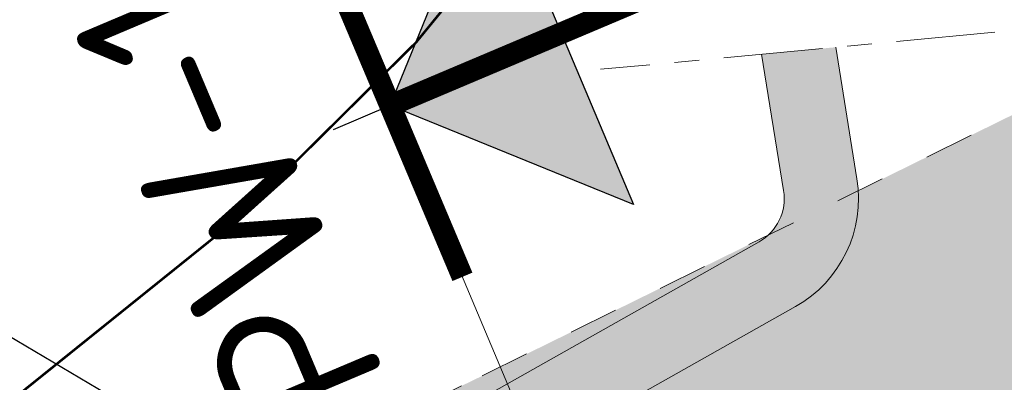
# Model space of a CAD drawing. Header units: metres. Extents: x 141698 to 145319, y 411539 to 418441.
# Tile 104 of 108: x 143891 to 143930, y 418177 to 418192. Entities that reach past the tile are written whole.
import ezdxf
from ezdxf import colors
from ezdxf.entities.mleader import LeaderData, LeaderLine
from ezdxf.enums import TextEntityAlignment as Align
from ezdxf.math import Vec2, Vec3

# ---------------------------------------------------------------- set-up
doc = ezdxf.new("R2010")
doc.units = ezdxf.units.M
for name, pattern in [('CENTRE', [50, 31.25, -6.25, 6.25, -6.25]), ('XX-AFBREEK', [7, 4, -1, 1, -1]), ('XX-CENTER', [8, 5, -1, 1, -1]), ('XX-HIDDEN', [4, 2, -2])]:
    doc.linetypes.add(name, pattern=pattern)
doc.layers.get('0').update_dxf_attribs({"lineweight": 25})
doc.layers.get('Defpoints').update_dxf_attribs({"lineweight": 25})
for name, color, linetype, lineweight in [('B01-WA-MO-BODEM-A', 32, 'Continuous', 18), ('B01-WA-OG-WEG_ONVERHARD-G', 7, 'Continuous', 18), ('B01-WA-OG-ZONE-G', 7, 'XX-HIDDEN', 18), ('X-XX-AL-VERWIJZING-DOORNWAARD', 7, 'Continuous', 25), ('X-XX-AL-VERWIJZING_DOORSNEDE-G', 7, 'XX-CENTER', 18), ('X01-XX-AL-AFBREEKLIJN-G', 7, 'XX-AFBREEK', 18), ('X01-XX-AL-VERWIJZING_AANZICHT-T25', 7, 'Continuous', 25)]:
    doc.layers.add(name, color=color, linetype=linetype, lineweight=lineweight)
doc.layers.add('beschermingszone binnenkant', color=170, linetype='CENTRE')
doc.layers.add('Situatiekaart_Bufferzone', color=254, linetype='Continuous')
doc.styles.add('NLCS-ISO-M1000-T25', font='NLCS-ISO.ttf', dxfattribs={"height": 2.5})
doc.styles.add('NLCS-ISO-M2000-T25', font='NLCS-ISO.ttf', dxfattribs={"height": 5})

# ---------------------------------------------------------------- blocks, each defined once
blk = doc.blocks.new('*U88')
blk.add_hatch(color=256).paths.add_polyline_path([(-22.69323969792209, 7.412102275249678), (-26.20511519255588, 5.031612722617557), (-28.58560474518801, 8.543488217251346)])
for p, q in [((-28.58560474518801, 8.543488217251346), (-22.69323969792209, 7.412102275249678)), ((-26.20511519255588, 5.031612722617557), (-28.58560474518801, 8.543488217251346)), ((-26.20511519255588, 5.031612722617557), (-25.63942222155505, 7.977795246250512)), ((-22.69323969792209, 7.412102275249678), (-26.20511519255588, 5.031612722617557))]:
    blk.add_line(p, q)
at = {"const_width": 0.35}
for points in [[(-26.20511519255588, 5.031612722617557), (-24.31947195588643, 14.85222113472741)], [(-23.25893266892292, 4.465919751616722), (-29.15129771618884, 5.597305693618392)]]:
    blk.add_lwpolyline(points, dxfattribs=at)
at = {"layer": 'Defpoints'}
blk.add_lwpolyline([(-26.20511519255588, 5.031612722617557), (-26.39367951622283, 4.049551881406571)], dxfattribs=at)
at = {"layer": 'X-XX-AL-VERWIJZING_DOORSNEDE-G'}
blk.add_line((-26.20511519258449, 5.031612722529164), (8.097612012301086, -1.554812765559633), dxfattribs=at)
at = {"style": 'NLCS-ISO-M1000-T25'}
for tag, p in [('NUMMER2', (-26.39367951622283, 4.049551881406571)), ('NUMMER1', (7.909047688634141, -2.536873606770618))]:
    blk.add_attdef(tag, text='', height=2.5, rotation=169.1309883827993, dxfattribs=at).set_placement(p, align=Align.BOTTOM_CENTER)

msp = doc.modelspace()

# ---------------------------------------------------------------- hatches: boundary and pattern name
at = {"layer": 'B01-WA-MO-BODEM-A'}
h = msp.add_hatch(color=256, dxfattribs=at)
h.dxf.hatch_style = 1
edge = h.paths.add_edge_path()
edge.add_line((143923.6338766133, 418190.3985919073), (143924.4926164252, 418185.0933544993))
edge.add_arc((143919.5568586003, 418184.2944210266), 4.999999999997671, -60.59638716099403, 9.194515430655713, ccw=False)
edge.add_line((143922.0116520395, 418179.9385067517), (143855.1149347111, 418142.2385860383))
edge.add_arc((143868.3708192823, 418118.7166489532), 27.00000000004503, 119.4036128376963, 203.1231532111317)
edge.add_line((143843.5399215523, 418108.1135117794), (143857.449648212, 418075.5390958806))
edge.add_line((143857.4496482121, 418075.5390958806), (143854.6906595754, 418074.3609695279))
edge.add_line((143854.6906595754, 418074.3609695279), (143840.7809329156, 418106.9353854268))
edge.add_arc((143868.3708192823, 418118.7166489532), 30.00000000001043, 119.4036128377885, 203.1231532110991, ccw=False)
edge.add_line((143853.6420586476, 418144.8521346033), (143920.5387759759, 418182.5520553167))
edge.add_arc((143919.5568586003, 418184.2944210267), 1.999999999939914, 299.403612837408, 369.1945154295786)
edge.add_line((143921.5311617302, 418184.6139944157), (143920.6402041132, 418190.11827128))
edge.add_line((143920.6402041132, 418190.1182712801), (143923.6338766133, 418190.3985919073))
at = {"layer": 'Situatiekaart_Bufferzone', "transparency": 33554559}
h = msp.add_hatch(color=256, dxfattribs=at)
h.dxf.hatch_style = 1
edge = h.paths.add_edge_path(flags=0)
edge.add_line((143885.4630367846, 418115.2014588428), (143902.8254999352, 418121.6465642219))
edge.add_line((143902.8254999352, 418121.6465642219), (143927.5464494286, 418131.3487672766))
edge.add_line((143927.5464494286, 418131.3487672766), (143925.651134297, 418135.834143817))
edge.add_line((143925.651134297, 418135.834143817), (143901.0891559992, 418126.1943320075))
edge.add_line((143901.0891559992, 418126.1943320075), (143883.7435421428, 418119.7554812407))
edge.add_line((143883.7435421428, 418119.7554812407), (143870.0014971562, 418114.4789209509))
edge.add_line((143870.0014971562, 418114.4789209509), (143861.9656334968, 418111.5351105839))
edge.add_arc((143858.3474397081, 418122.6362202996), 11.67587098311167, 234.9326761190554, 288.0523854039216, ccw=False)
edge.add_arc((143857.5842671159, 418118.5919513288), 8.10726896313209, 130.4186292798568, 222.8361829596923, ccw=False)
edge.add_line((143852.3277776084, 418124.764238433), (143866.0910382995, 418134.486995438))
edge.add_line((143866.0910382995, 418134.486995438), (143874.8091546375, 418140.6457196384))
edge.add_line((143874.8091546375, 418140.6457196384), (143886.5145652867, 418148.012461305))
edge.add_line((143886.5145652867, 418148.012461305), (143898.7530701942, 418154.1515637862))
edge.add_line((143898.7530701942, 418154.1515637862), (143906.4458925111, 418157.6405745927))
edge.add_line((143906.4458925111, 418157.6405745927), (143915.3057634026, 418161.9419224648))
edge.add_line((143915.3057634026, 418161.9419224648), (143914.8109957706, 418163.1128196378))
edge.add_line((143914.8109957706, 418163.1128196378), (143905.9064387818, 418158.7897772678))
edge.add_line((143905.9064387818, 418158.7897772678), (143898.2061146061, 418155.2973640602))
edge.add_line((143898.2061146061, 418155.2973640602), (143885.8904509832, 418149.1195570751))
edge.add_line((143885.8904509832, 418149.1195570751), (143874.1043718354, 418141.7020470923))
edge.add_line((143874.1043718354, 418141.7020470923), (143865.3586132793, 418135.5237956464))
edge.add_line((143865.3586132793, 418135.5237956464), (143851.5082238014, 418125.7394883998))
edge.add_arc((143859.4950793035, 418117.6316376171), 11.38099754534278, 134.5692752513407, 202.9004874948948)
edge.add_arc((143859.4950793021, 418117.6316376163), 11.38099754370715, 202.9004874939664, 218.9387412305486)
edge.add_arc((143859.4950793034, 418117.631637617), 11.38099754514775, 218.938741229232, 289.7219942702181)
edge.add_line((143863.3356724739, 418106.9182371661), (143871.6954753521, 418109.9151009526))
edge.add_line((143871.6954753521, 418109.9151009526), (143885.4630367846, 418115.2014588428))
edge = h.paths.add_edge_path()
edge.add_line((143991.1662218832, 418142.1412976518), (144002.3409776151, 418148.1342018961))
edge.add_line((144002.3409776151, 418148.1342018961), (144017.5251671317, 418157.8694950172))
edge.add_line((144017.5251671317, 418157.8694950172), (144032.3143206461, 418166.6919100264))
edge.add_arc((144002.8002792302, 418179.1311093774), 32.02830500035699, 337.1461744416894, 398.3706695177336)
edge.add_arc((143998.2824212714, 418175.6891931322), 37.70706316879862, 38.20968881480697, 104.5099539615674)
edge.add_line((143988.8349846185, 418212.193556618), (143977.536017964, 418207.4445808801))
edge.add_line((143977.536017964, 418207.4445808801), (143962.4066617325, 418201.813920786))
edge.add_line((143962.4066617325, 418201.813920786), (143952.0649066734, 418196.8563543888))
edge.add_line((143952.0649066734, 418196.8563543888), (143935.7934990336, 418190.1402263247))
edge.add_line((143935.7934990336, 418190.1402263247), (143909.3637082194, 418177.1425223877))
edge.add_line((143909.3637082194, 418177.1425223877), (143899.531975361, 418172.3693486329))
edge.add_line((143899.531975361, 418172.3693486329), (143891.7430053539, 418168.8367309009))
edge.add_line((143891.7430053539, 418168.8367309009), (143878.5155945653, 418162.2015715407))
edge.add_line((143878.5155945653, 418162.2015715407), (143865.7762948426, 418154.1841569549))
edge.add_line((143865.7762948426, 418154.1841569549), (143856.703901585, 418147.7751615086))
edge.add_line((143856.703901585, 418147.7751615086), (143842.0617094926, 418137.4315024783))
edge.add_arc((143859.4950793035, 418117.6316376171), 26.38099754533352, 131.3632480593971, 202.9004874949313)
edge.add_arc((143859.4950793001, 418117.6316376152), 26.38099754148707, 202.9004874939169, 218.9387412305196)
edge.add_arc((143859.4950793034, 418117.631637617), 26.38099754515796, 218.9387412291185, 289.7219942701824)
edge.add_line((143868.3975220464, 418092.798121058), (143876.9154732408, 418095.8516786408))
edge.add_line((143876.9154732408, 418095.8516786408), (143890.7616636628, 418101.1682278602))
edge.add_line((143890.7616636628, 418101.1682278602), (143908.176047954, 418107.6326068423))
edge.add_line((143908.176047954, 418107.6326068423), (143935.0366493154, 418118.1745566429))
edge.add_line((143935.0366493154, 418118.1745566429), (143952.1631108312, 418125.5989202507))
edge.add_line((143952.1631108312, 418125.5989202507), (143958.6091577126, 418128.3215454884))
edge.add_line((143958.6091577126, 418128.3215454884), (143966.536364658, 418131.1079935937))
edge.add_line((143966.536364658, 418131.1079935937), (143977.3202000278, 418135.3080029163))
edge.add_line((143977.3202000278, 418135.3080029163), (143991.1662218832, 418142.1412976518))
edge = h.paths.add_edge_path(flags=0)
edge.add_line((143927.4540034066, 418136.5417138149), (143901.0891559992, 418126.1943320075))
edge.add_line((143901.0891559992, 418126.1943320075), (143883.7435421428, 418119.7554812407))
edge.add_line((143883.7435421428, 418119.7554812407), (143870.0014971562, 418114.4789209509))
edge.add_line((143870.0014971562, 418114.4789209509), (143861.9656334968, 418111.5351105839))
edge.add_arc((143858.3474397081, 418122.6362202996), 11.67587098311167, 234.9326761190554, 288.0523854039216, ccw=False)
edge.add_arc((143857.5842671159, 418118.5919513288), 8.10726896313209, 130.4186292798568, 222.8361829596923, ccw=False)
edge.add_line((143852.3277776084, 418124.764238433), (143866.0910382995, 418134.486995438))
edge.add_line((143866.0910382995, 418134.486995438), (143874.8091546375, 418140.6457196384))
edge.add_line((143874.8091546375, 418140.6457196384), (143886.5145652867, 418148.012461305))
edge.add_line((143886.5145652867, 418148.012461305), (143898.7530701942, 418154.1515637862))
edge.add_line((143898.7530701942, 418154.1515637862), (143906.4458925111, 418157.6405745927))
edge.add_line((143906.4458925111, 418157.6405745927), (143916.506372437, 418162.5248019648))
edge.add_line((143916.506372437, 418162.5248019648), (143942.4942489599, 418175.3051802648))
edge.add_line((143942.4942489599, 418175.3051802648), (143958.6900854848, 418181.9901158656))
edge.add_line((143958.6900854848, 418181.9901158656), (143968.7735070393, 418186.8238439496))
edge.add_line((143968.7735070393, 418186.8238439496), (143983.5279023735, 418192.3149556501))
edge.add_line((143983.5279023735, 418192.3149556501), (143994.9949040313, 418197.134556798))
edge.add_line((143994.9949040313, 418197.134556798), (144006.0973439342, 418201.5521170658))
edge.add_arc((144013.6023159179, 418187.6000370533), 15.84251056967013, 42.401531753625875, 118.2762797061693, ccw=False)
edge.add_arc((144015.3210197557, 418190.2731141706), 12.79681574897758, 23.972583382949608, 38.75029277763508, ccw=False)
edge.add_arc((144013.7614055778, 418194.2345629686), 13.31026494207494, -56.078340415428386, 5.336373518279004, ccw=False)
edge.add_line((144021.1893165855, 418183.1896867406), (144007.0714978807, 418174.7677540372))
edge.add_line((144007.0714978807, 418174.7677540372), (143992.2691201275, 418165.2772582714))
edge.add_line((143992.2691201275, 418165.2772582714), (143982.0723932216, 418159.8088606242))
edge.add_line((143982.0723932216, 418159.8088606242), (143969.3035026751, 418153.5071522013))
edge.add_line((143969.3035026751, 418153.5071522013), (143959.635033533, 418149.7415475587))
edge.add_line((143959.635033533, 418149.7415475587), (143951.4429791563, 418146.8620044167))
edge.add_line((143951.4429791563, 418146.8620044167), (143944.3466978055, 418143.8647387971))
edge.add_line((143944.3466978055, 418143.8647387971), (143927.4540034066, 418136.5417138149))
edge = h.paths.add_edge_path(flags=16)
edge.add_line((143946.2617801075, 418139.3894704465), (143953.1987489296, 418142.3194470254))
edge.add_line((143953.1987489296, 418142.3194470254), (143961.325913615, 418145.1761811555))
edge.add_line((143961.325913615, 418145.1761811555), (143971.267656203, 418149.048218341))
edge.add_line((143971.267656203, 418149.048218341), (143984.3004523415, 418155.4801695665))
edge.add_line((143984.3004523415, 418155.4801695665), (143994.7368039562, 418161.0770754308))
edge.add_line((143994.7368039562, 418161.0770754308), (144009.6327285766, 418170.6275484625))
edge.add_line((144009.6327285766, 418170.6275484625), (144023.9713330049, 418179.1811900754))
edge.add_arc((144015.3210197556, 418190.2731141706), 14.06622548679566, 307.9497743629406, 383.972583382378)
edge.add_arc((144015.3210197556, 418190.2731141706), 14.06622548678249, 23.97258338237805, 38.91581639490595)
edge.add_arc((144013.6023159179, 418187.6000370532), 17.11192030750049, 42.26665463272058, 118.0272910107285)
edge.add_line((144005.5615602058, 418202.705137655), (143994.5142804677, 418198.3095251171))
edge.add_line((143994.5142804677, 418198.3095251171), (143983.0603896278, 418193.4954344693))
edge.add_line((143983.0603896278, 418193.4954344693), (143968.2767382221, 418187.9934345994))
edge.add_line((143968.2767382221, 418187.9934345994), (143958.1731603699, 418183.1500441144))
edge.add_line((143958.1731603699, 418183.1500441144), (143941.9714274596, 418176.4626747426))
edge.add_line((143941.9714274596, 418176.4626747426), (143915.9490708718, 418163.6653397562))
edge.add_line((143915.9490708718, 418163.6653397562), (143905.9064387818, 418158.7897772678))
edge.add_line((143905.9064387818, 418158.7897772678), (143898.2061146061, 418155.2973640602))
edge.add_line((143898.2061146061, 418155.2973640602), (143885.8904509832, 418149.1195570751))
edge.add_line((143885.8904509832, 418149.1195570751), (143874.1043718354, 418141.7020470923))
edge.add_line((143874.1043718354, 418141.7020470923), (143865.3586132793, 418135.5237956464))
edge.add_line((143865.3586132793, 418135.5237956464), (143851.5082238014, 418125.7394883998))
edge.add_arc((143859.4950793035, 418117.6316376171), 11.38099754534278, 134.5692752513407, 202.9004874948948)
edge.add_arc((143859.4950793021, 418117.6316376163), 11.38099754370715, 202.9004874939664, 218.9387412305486)
edge.add_arc((143859.4950793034, 418117.631637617), 11.38099754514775, 218.938741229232, 289.7219942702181)
edge.add_line((143863.3356724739, 418106.9182371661), (143871.6954753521, 418109.9151009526))
edge.add_line((143871.6954753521, 418109.9151009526), (143885.4630367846, 418115.2014588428))
edge.add_line((143885.4630367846, 418115.2014588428), (143902.8254999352, 418121.6465642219))
edge.add_line((143902.8254999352, 418121.6465642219), (143929.3118109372, 418132.0416167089))
edge.add_line((143929.3118109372, 418132.0416167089), (143946.2617801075, 418139.3894704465))
edge = h.paths.add_edge_path(flags=0)
edge.add_line((143924.9130484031, 418141.3435400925), (143898.5920473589, 418131.0133666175))
edge.add_line((143898.5920473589, 418131.0133666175), (143881.252515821, 418124.5767736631))
edge.add_line((143881.252515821, 418124.5767736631), (143867.5196818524, 418119.3037501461))
edge.add_line((143867.5196818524, 418119.3037501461), (143861.4461172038, 418117.1653687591))
edge.add_arc((143860.9793719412, 418118.2049133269), 1.1395192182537, 130.6597921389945, 294.17961019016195, ccw=False)
edge.add_line((143860.2368997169, 418119.0693432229), (143865.7928750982, 418122.994241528))
edge.add_line((143865.7928750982, 418122.994241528), (143871.2736990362, 418126.8660507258))
edge.add_line((143871.2736990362, 418126.8660507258), (143879.7345598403, 418132.8430423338))
edge.add_line((143879.7345598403, 418132.8430423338), (143890.6892196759, 418139.7373027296))
edge.add_line((143890.6892196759, 418139.7373027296), (143902.2096379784, 418145.5161972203))
edge.add_line((143902.2096379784, 418145.5161972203), (143909.8326433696, 418148.9735431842))
edge.add_line((143909.8326433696, 418148.9735431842), (143920.0592262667, 418153.9384113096))
edge.add_line((143920.0592262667, 418153.9384113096), (143945.726210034, 418166.5609802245))
edge.add_line((143945.726210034, 418166.5609802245), (143961.8671711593, 418173.2232656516))
edge.add_line((143961.8671711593, 418173.2232656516), (143971.7630057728, 418177.9670694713))
edge.add_line((143971.7630057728, 418177.9670694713), (143986.2451260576, 418183.3568491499))
edge.add_line((143986.2451260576, 418183.3568491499), (143997.8341450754, 418188.2277344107))
edge.add_line((143997.8341450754, 418188.2277344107), (144014.3160804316, 418194.2417936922))
edge.add_line((144014.3160804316, 418194.2417936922), (144015.1147912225, 418194.5332336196))
edge.add_arc((144016.1772277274, 418190.3501646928), 4.31588194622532, 35.366590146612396, 104.2509307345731, ccw=False)
edge.add_arc((144015.9339569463, 418191.1757113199), 4.11769100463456, -54.99335082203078, 23.96489497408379, ccw=False)
edge.add_line((144018.2961589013, 418187.8029704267), (144004.2766186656, 418179.4396653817))
edge.add_line((144004.2766186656, 418179.4396653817), (143989.5080097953, 418169.970820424))
edge.add_line((143989.5080097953, 418169.970820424), (143979.3977834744, 418164.5488121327))
edge.add_line((143979.3977834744, 418164.5488121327), (143966.724158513, 418158.294119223))
edge.add_line((143966.724158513, 418158.294119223), (143957.1543365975, 418154.5669349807))
edge.add_line((143957.1543365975, 418154.5669349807), (143948.9388581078, 418151.6791581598))
edge.add_line((143948.9388581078, 418151.6791581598), (143941.7850675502, 418148.6576023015))
edge.add_line((143941.7850675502, 418148.6576023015), (143924.9130484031, 418141.3435400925))
edge = h.paths.add_edge_path(flags=0)
edge.add_line((143924.0463894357, 418142.8628300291), (143897.772660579, 418132.551209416))
edge.add_line((143897.772660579, 418132.551209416), (143880.4396865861, 418126.1170506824))
edge.add_line((143880.4396865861, 418126.1170506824), (143868.2865191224, 418121.4613229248))
edge.add_arc((143868.0953314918, 418121.7982621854), 0.3874026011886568, 130.020208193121, 299.5716433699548, ccw=False)
edge.add_line((143867.8462092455, 418122.0949419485), (143872.3667732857, 418125.3187256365))
edge.add_line((143872.3667732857, 418125.3187256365), (143880.7863807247, 418131.2665746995))
edge.add_line((143880.7863807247, 418131.2665746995), (143891.620650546, 418138.0850682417))
edge.add_line((143891.620650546, 418138.0850682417), (143903.0259168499, 418143.8061999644))
edge.add_line((143903.0259168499, 418143.8061999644), (143910.6377264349, 418147.2584681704))
edge.add_line((143910.6377264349, 418147.2584681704), (143920.8909455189, 418152.2362678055))
edge.add_line((143920.8909455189, 418152.2362678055), (143946.506471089, 418164.8335304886))
edge.add_line((143946.506471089, 418164.8335304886), (143962.6386324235, 418171.4921837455))
edge.add_line((143962.6386324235, 418171.4921837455), (143972.5043856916, 418176.2215673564))
edge.add_line((143972.5043856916, 418176.2215673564), (143986.9428440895, 418181.5950974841))
edge.add_line((143986.9428440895, 418181.5950974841), (143998.5262633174, 418186.4636291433))
edge.add_line((143998.5262633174, 418186.4636291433), (144013.531345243, 418191.9388024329))
edge.add_arc((144014.2924952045, 418189.9213825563), 2.156231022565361, -46.267588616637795, 110.67093035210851, ccw=False)
edge.add_line((144015.7830788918, 418188.36334132), (144003.1361957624, 418180.8188898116))
edge.add_line((144003.1361957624, 418180.8188898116), (143988.4039942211, 418171.373387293))
edge.add_line((143988.4039942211, 418171.373387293), (143978.3870269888, 418166.0013928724))
edge.add_line((143978.3870269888, 418166.0013928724), (143965.8161109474, 418159.7973889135))
edge.add_line((143965.8161109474, 418159.7973889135), (143956.3526438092, 418156.111626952))
edge.add_line((143956.3526438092, 418156.111626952), (143948.1119110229, 418153.2149731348))
edge.add_line((143948.1119110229, 418153.2149731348), (143940.8961179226, 418150.1672291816))
edge.add_line((143940.8961179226, 418150.1672291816), (143924.0463894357, 418142.8628300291))

# ---------------------------------------------------------------- linework, layer by layer
at = {"layer": 'B01-WA-OG-WEG_ONVERHARD-G'}
for points in [[(143920.6402041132, 418190.11827128), (143921.5311617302, 418184.6139944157, -0.3142960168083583), (143920.5387759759, 418182.5520553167), (143853.6420586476, 418144.8521346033, 0.3824606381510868), (143840.7809329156, 418106.9353854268), (143854.6906595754, 418074.3609695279)], [(143923.6338766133, 418190.3985919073), (143924.4926164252, 418185.0933544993, -0.314296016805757), (143922.0116520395, 418179.9385067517), (143855.1149347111, 418142.2385860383, 0.3824606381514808), (143843.5399215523, 418108.1135117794), (143857.449648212, 418075.5390958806)]]:
    msp.add_lwpolyline(points, format="xyb", dxfattribs=at)
at = {"layer": 'B01-WA-OG-ZONE-G'}
msp.add_lwpolyline([(143935.0366493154, 418118.1745566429), (143908.176047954, 418107.6326068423), (143890.7616636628, 418101.1682278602), (143876.9154732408, 418095.8516786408), (143868.3975220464, 418092.798121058, -0.3190601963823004), (143838.9754549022, 418101.0514673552, -0.070094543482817), (143835.1933767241, 418107.3659528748, -0.3226888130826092), (143842.0617094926, 418137.4315024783), (143856.703901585, 418147.7751615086), (143865.7762948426, 418154.1841569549), (143878.5155945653, 418162.2015715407), (143891.7430053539, 418168.8367309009), (143899.531975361, 418172.3693486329), (143909.3637082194, 418177.1425223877), (143935.7934990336, 418190.1402263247)], format="xyb", dxfattribs=at)
at = {"layer": 'beschermingszone binnenkant', "ltscale": 0.25, "const_width": 0.1, "flags": 128}
msp.add_lwpolyline([(144015.8984451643, 418354.1622263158), (144001.1580453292, 418337.1863722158), (143991.0370453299, 418323.3833722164), (143985.0880453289, 418315.2703722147), (144004.5220453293, 418297.8553722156), (143996.0400453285, 418288.8873722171), (143987.5500453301, 418279.8793722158), (143928.3080453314, 418217.0183722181), (143906.6940453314, 418190.5953722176), (143899.6610453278, 418183.6253722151), (143874.6370453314, 418163.5263722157), (143866.8590453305, 418158.4433722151), (143842.0980453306, 418145.5203722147), (143837.0120453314, 418143.2353722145), (143822.3390453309, 418137.6503722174), (143794.8880453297, 418126.0003722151), (143768.3440453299, 418111.5583722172), (143755.0290453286, 418106.7123722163), (143723.378045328, 418100.3013722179), (143712.9720453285, 418098.1943722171), (143712.7840453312, 418098.1563722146), (143712.3800453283, 418098.0763722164), (143703.4030453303, 418096.2973722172), (143652.1370453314, 418086.1383722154), (143648.8730453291, 418085.6093722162), (143618.8510453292, 418081.8063722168), (143605.0570453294, 418082.0723722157), (143586.253045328, 418085.1953722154), (143556.1550453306, 418090.1943722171), (143502.7310453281, 418134.966372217), (143497.0050453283, 418140.6583722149), (143433.8080453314, 418215.1883722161), (143406.0510453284, 418251.7763722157), (143402.3610453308, 418255.6373722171), (143401.5610453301, 418256.5053722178), (143372.2840453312, 418314.5193722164), (143350.2210453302, 418348.1283722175), (143346.2595867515, 418354.1622263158)], dxfattribs=at)
at = {"layer": 'X01-XX-AL-AFBREEKLIJN-G'}
msp.add_line((143930.0657215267, 418191.0008551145), (143914.1354077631, 418189.5091770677), dxfattribs=at)

# ---------------------------------------------------------------- block references
at = {"layer": 'X-XX-AL-VERWIJZING-DOORNWAARD'}
ref = msp.add_blockref('*U88', (143931.6122927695, 418126.5973889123), dxfattribs=dict(at, xscale=2.5, yscale=2.5, zscale=2.5, rotation=303.775709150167))
ref.add_attrib('NUMMER2', "PW-1'", dxfattribs={"layer": '0', "height": 6.250000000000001, "rotation": 112.9066975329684, "style": 'NLCS-ISO-M1000-T25'}).set_placement((143903.343995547, 418187.0730931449), align=Align.BOTTOM_CENTER)

# ---------------------------------------------------------------- leaders
at = {"layer": 'X01-XX-AL-VERWIJZING_AANZICHT-T25', "color": 10}
ml = msp.add_multileader_mtext('Standard', dxfattribs=at)
ml.set_content('Verwijderen/ verleggen^Jonverharde toegangsweg', color=10, style='NLCS-ISO-M2000-T25')
ml.set_leader_properties(color=256, linetype='ByLayer', lineweight=-1)
ml.build(insert=Vec2(0, 0))
ml.multileader.update_dxf_attribs({"text_left_attachment_type": 5, "text_right_attachment_type": 5, "dogleg_length": 5, "arrow_head_size": 5})
ctx = ml.context
ctx.base_point, ctx.char_height, ctx.arrow_head_size, ctx.landing_gap_size, ctx.plane_origin = Vec3(143806.6174099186, 418178.7699048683), 5, 5, 1.8, Vec3(143927.5389672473, 418156.7362196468)
ctx.left_attachment, ctx.right_attachment = 5, 5
notes = []
notes.append((ctx, [(0, (1, 1, 0), (143890.2174099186, 418178.7699048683), (-1, 0), 5, [(0, [(143927.5389672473, 418156.7362196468)], 0, [])])]))
ctx.mtext.insert, ctx.mtext.flow_direction = Vec3(143808.4174099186, 418193.6032382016), 5
for ctx, leaders in notes:
    for number, flags, end, landing, length, lines in leaders:
        leader = LeaderData()
        leader.index, (leader.has_last_leader_line, leader.has_dogleg_vector, leader.attachment_direction) = number, flags
        leader.last_leader_point, leader.dogleg_vector, leader.dogleg_length = Vec3(end), Vec3(landing), length
        for number, points, colour, breaks in lines:
            line = LeaderLine()
            line.index, line.vertices, line.color, line.breaks = number, Vec3.list(points), colors.encode_raw_color(colour), breaks
            leader.lines.append(line)
        ctx.leaders.append(leader)

doc.saveas('drawing.dxf')
